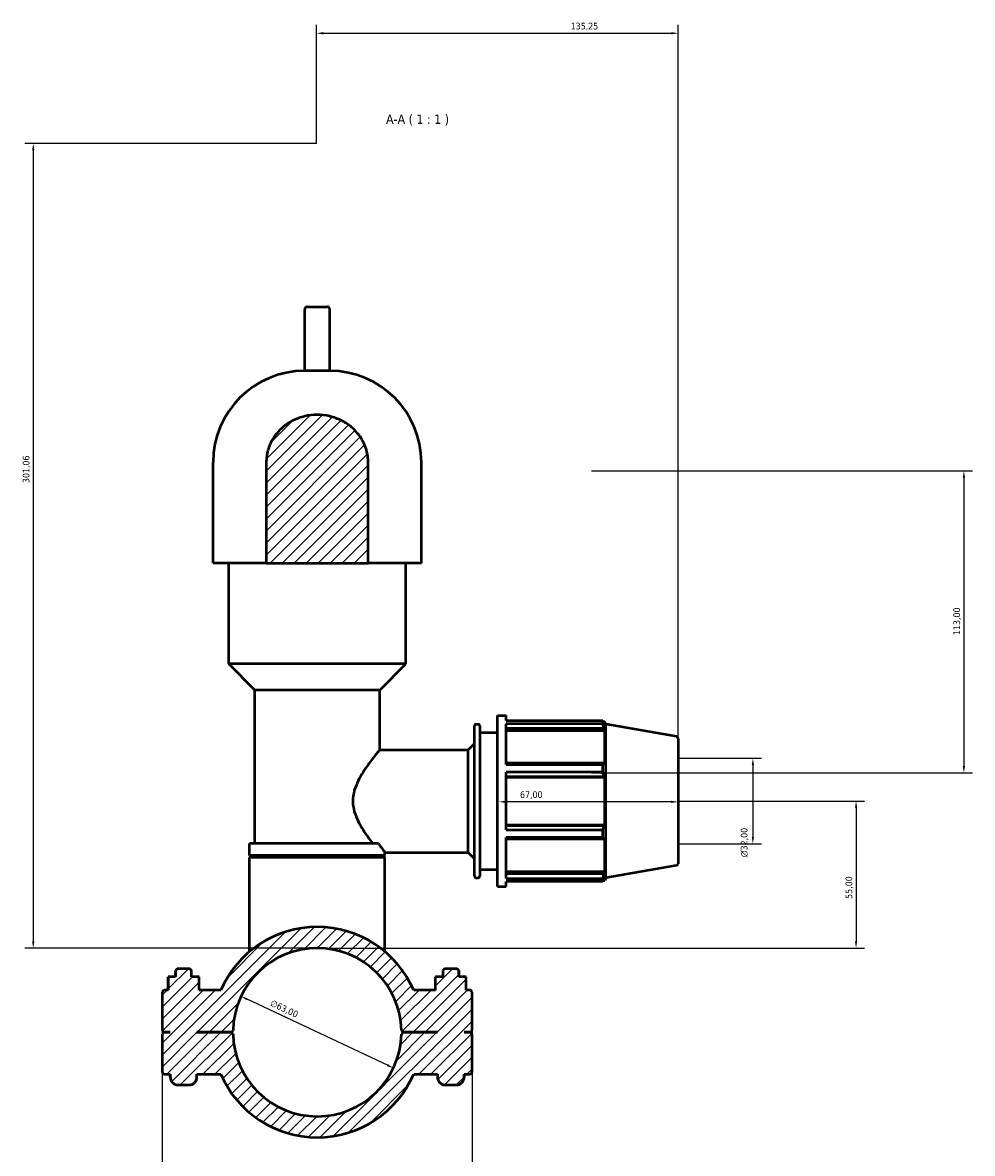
# Model space of a CAD drawing. Header units: millimetres. Extents: x 0 to 1016, y -12 to 1487.
# Tile 7 of 7: x 317 to 672, y 1064 to 1487. Entities that reach past the tile are written whole.
import ezdxf

# ---------------------------------------------------------------- set-up
doc = ezdxf.new("R2010")
doc.units = ezdxf.units.MM
for name, color, linetype, lineweight in [('Dimension (ISO)', 7, 'Continuous', 25), ('Hatch (ISO)', 7, 'Continuous', 18), ('Symbol (ISO)', 7, 'Continuous', 25), ('Visible (ISO)', 7, 'Continuous', 50)]:
    doc.layers.add(name, color=color, linetype=linetype, lineweight=lineweight)
doc.styles.add('Label Text (ISO)', font='tahoma.ttf')
doc.styles.add('Note Text (ISO)', font='tahoma.ttf')
doc.dimstyles.new('Default (ISO)', dxfattribs={"dimtxt": 2.5, "dimasz": 2.5, "dimexe": 3.175, "dimexo": 0, "dimgap": 0.762, "dimtad": 1, "dimrnd": 1e-08, "dimzin": 0, "dimtxsty": 'Note Text (ISO)', "dimcen": 0.09, "dimdle": 10, "dimclrd": 256, "dimclre": 256, "dimclrt": 232, "dimazin": 0, "dimtfac": 1.40208, "dimtmove": 0, "dimatfit": 3, "dimfxl": 1, "dimtolj": 1, "dimtzin": 0, "dimlwd": -1, "dimlwe": -1, "dimarcsym": 0})

# ---------------------------------------------------------------- blocks, each defined once
blk = doc.blocks.new('*D7')
at = {"layer": 'Defpoints', "color": 0, "transparency": 16777216}
for p in [(398.27, 1122.62), (455.29, 1095.82)]:
    blk.add_point(p, dxfattribs=at)
at = {"layer": 'Dimension (ISO)', "transparency": 16777216}
blk.add_line((453.03, 1096.88), (400.54, 1121.56), dxfattribs=at)
blk.add_arc((426.78, 1109.22), 31.5, 120.459, 160.5968, dxfattribs=at)
for points in [[(400.71, 1121.93), (400.36, 1121.18), (398.27, 1122.62)], [(453.2, 1097.26), (452.85, 1096.5), (455.29, 1095.82)]]:
    blk.add_solid(points, dxfattribs=at)
at = {"layer": 'Dimension (ISO)', "color": 232, "true_color": 0xca0064, "transparency": 16777216, "insert": (410.02, 1121.49), "char_height": 2.5, "attachment_point": 1, "rotation": 334.822, "style": 'Note Text (ISO)'}
blk.add_mtext('\\A1;∅63,00', dxfattribs=at)
blk = doc.blocks.new('*D8')
at = {"layer": 'Defpoints', "color": 0, "transparency": 16777216}
for p in [(426.53, 1441.78), (320.53, 1140.72), (426.79, 1140.72)]:
    blk.add_point(p, dxfattribs=at)
at = {"layer": 'Dimension (ISO)', "transparency": 16777216}
for p, q in [((426.53, 1441.78), (317.36, 1441.78)), ((320.53, 1439.28), (320.53, 1143.22)), ((426.79, 1140.72), (317.36, 1140.72))]:
    blk.add_line(p, q, dxfattribs=at)
for points in [[(320.11, 1439.28), (320.95, 1439.28), (320.53, 1441.78)], [(320.11, 1143.22), (320.95, 1143.22), (320.53, 1140.72)]]:
    blk.add_solid(points, dxfattribs=at)
at = {"layer": 'Dimension (ISO)', "color": 232, "true_color": 0xca0064, "transparency": 16777216, "insert": (316.6, 1314.7), "char_height": 2.5, "attachment_point": 1, "rotation": 90, "style": 'Note Text (ISO)'}
blk.add_mtext('\\A1;301,06', dxfattribs=at)
blk = doc.blocks.new('*D9')
at = {"layer": 'Defpoints', "color": 0, "transparency": 16777216}
for p in [(561.78, 1195.72), (426.79, 1140.72), (628.38, 1140.72)]:
    blk.add_point(p, dxfattribs=at)
at = {"layer": 'Dimension (ISO)', "transparency": 16777216}
for p, q in [((561.78, 1195.72), (631.55, 1195.72)), ((628.38, 1193.22), (628.38, 1143.22)), ((426.79, 1140.72), (631.55, 1140.72))]:
    blk.add_line(p, q, dxfattribs=at)
for points in [[(627.96, 1193.22), (628.8, 1193.22), (628.38, 1195.72)], [(627.96, 1143.22), (628.8, 1143.22), (628.38, 1140.72)]]:
    blk.add_solid(points, dxfattribs=at)
at = {"layer": 'Dimension (ISO)', "color": 232, "true_color": 0xca0064, "transparency": 16777216, "insert": (624.45, 1159.12), "char_height": 2.5, "attachment_point": 1, "rotation": 90, "style": 'Note Text (ISO)'}
blk.add_mtext('\\A1;55,00', dxfattribs=at)
blk = doc.blocks.new('*D10')
at = {"layer": 'Defpoints', "color": 0, "transparency": 16777216}
for p in [(494.78, 1195.72), (494.78, 1195.41), (561.78, 1195.72)]:
    blk.add_point(p, dxfattribs=at)
at = {"layer": 'Dimension (ISO)', "transparency": 16777216}
blk.add_line((559.28, 1195.41), (497.28, 1195.41), dxfattribs=at)
for points in [[(497.28, 1195.83), (497.28, 1195), (494.78, 1195.41)], [(559.28, 1195.83), (559.28, 1195), (561.78, 1195.41)]]:
    blk.add_solid(points, dxfattribs=at)
at = {"layer": 'Dimension (ISO)', "color": 232, "true_color": 0xca0064, "transparency": 16777216, "insert": (502.65, 1199.35), "char_height": 2.5, "attachment_point": 1, "style": 'Note Text (ISO)'}
blk.add_mtext('\\A1;67,00', dxfattribs=at)
blk = doc.blocks.new('*D11')
at = {"layer": 'Defpoints', "color": 0, "transparency": 16777216}
for p in [(561.78, 1211.72), (561.78, 1179.72), (589.78, 1179.72)]:
    blk.add_point(p, dxfattribs=at)
at = {"layer": 'Dimension (ISO)', "transparency": 16777216}
for p, q in [((561.78, 1211.72), (592.96, 1211.72)), ((589.78, 1209.22), (589.78, 1182.22)), ((561.78, 1179.72), (592.96, 1179.72))]:
    blk.add_line(p, q, dxfattribs=at)
for points in [[(589.37, 1209.22), (590.2, 1209.22), (589.78, 1211.72)], [(589.37, 1182.22), (590.2, 1182.22), (589.78, 1179.72)]]:
    blk.add_solid(points, dxfattribs=at)
at = {"layer": 'Dimension (ISO)', "color": 232, "true_color": 0xca0064, "transparency": 16777216, "insert": (585.26, 1174.66), "char_height": 2.5, "attachment_point": 1, "rotation": 90, "style": 'Note Text (ISO)'}
blk.add_mtext('\\A1;\\fAIGDT|b0|i0;\\H2.5000;\\ln\\fTahoma|b0|i0;\\H2.5000;32,00', dxfattribs=at)
blk = doc.blocks.new('*D12')
at = {"layer": 'Defpoints', "color": 0, "transparency": 16777216}
for p in [(529.36, 1319.28), (529.36, 1206.28), (668.74, 1206.28)]:
    blk.add_point(p, dxfattribs=at)
at = {"layer": 'Dimension (ISO)', "transparency": 16777216}
for p, q in [((529.36, 1319.28), (671.91, 1319.28)), ((668.74, 1316.78), (668.74, 1208.78)), ((529.36, 1206.28), (671.91, 1206.28))]:
    blk.add_line(p, q, dxfattribs=at)
for points in [[(668.32, 1316.78), (669.15, 1316.78), (668.74, 1319.28)], [(668.32, 1208.78), (669.15, 1208.78), (668.74, 1206.28)]]:
    blk.add_solid(points, dxfattribs=at)
at = {"layer": 'Dimension (ISO)', "color": 232, "true_color": 0xca0064, "transparency": 16777216, "insert": (664.8, 1257.83), "char_height": 2.5, "attachment_point": 1, "rotation": 90, "style": 'Note Text (ISO)'}
blk.add_mtext('\\A1;113,00', dxfattribs=at)
blk = doc.blocks.new('*D13')
at = {"layer": 'Defpoints', "color": 0, "transparency": 16777216}
for p in [(368.78, 1109.9), (484.78, 1109.9), (368.78, 979.9)]:
    blk.add_point(p, dxfattribs=at)
at = {"layer": 'Dimension (ISO)', "transparency": 16777216}
for p, q in [((368.78, 1109.9), (368.78, 976.72)), ((484.78, 1109.9), (484.78, 976.72)), ((368.78, 979.9), (354.85, 979.9)), ((482.28, 979.9), (371.28, 979.9))]:
    blk.add_line(p, q, dxfattribs=at)
for points in [[(371.28, 980.32), (371.28, 979.48), (368.78, 979.9)], [(482.28, 980.32), (482.28, 979.48), (484.78, 979.9)]]:
    blk.add_solid(points, dxfattribs=at)
at = {"layer": 'Dimension (ISO)', "color": 232, "true_color": 0xca0064, "transparency": 16777216, "insert": (355.61, 983.83), "char_height": 2.5, "attachment_point": 1, "style": 'Note Text (ISO)'}
blk.add_mtext('\\A1;116,00', dxfattribs=at)
blk = doc.blocks.new('*D15')
at = {"layer": 'Defpoints', "color": 0, "transparency": 16777216}
for p in [(561.78, 1483.04), (426.53, 1441.78), (561.78, 1211.72)]:
    blk.add_point(p, dxfattribs=at)
at = {"layer": 'Dimension (ISO)', "transparency": 16777216}
for p, q in [((426.53, 1441.78), (426.53, 1486.21)), ((561.78, 1211.72), (561.78, 1486.21)), ((429.03, 1483.04), (559.28, 1483.04))]:
    blk.add_line(p, q, dxfattribs=at)
for points in [[(429.03, 1483.46), (429.03, 1482.62), (426.53, 1483.04)], [(559.28, 1483.46), (559.28, 1482.62), (561.78, 1483.04)]]:
    blk.add_solid(points, dxfattribs=at)
at = {"layer": 'Dimension (ISO)', "color": 232, "true_color": 0xca0064, "transparency": 16777216, "insert": (521.6, 1486.97), "char_height": 2.5, "attachment_point": 1, "style": 'Note Text (ISO)'}
blk.add_mtext('\\A1;135,25', dxfattribs=at)

msp = doc.modelspace()

# ---------------------------------------------------------------- hatches: boundary and pattern name
at = {"layer": 'Hatch (ISO)'}
h = msp.add_hatch(dxfattribs=at)
h.set_pattern_fill('ANSI31', color=256, scale=25.4, style=0)
h.set_pattern_definition([(45, (0, 0), (-2.245064, 2.245064), [])])
edge = h.paths.add_edge_path()
edge.add_line((407.719, 1284.718), (445.843, 1284.718))
edge.add_line((445.843, 1284.718), (445.843, 1322.433))
edge.add_spline(control_points=[(445.843, 1322.433), (445.843, 1323.158), (445.793, 1323.952), (445.575, 1325.526), (445.407, 1326.304), (444.999, 1327.751), (444.713, 1328.556), (444.017, 1330.112), (443.608, 1330.863), (442.692, 1332.313), (442.077, 1333.136), (440.709, 1334.659), (439.956, 1335.36), (438.735, 1336.339), (438.175, 1336.745), (437.012, 1337.489), (436.41, 1337.827), (434.525, 1338.773), (433.005, 1339.334), (429.873, 1340.064), (428.261, 1340.233), (425.301, 1340.233), (423.689, 1340.064), (420.557, 1339.334), (419.038, 1338.773), (417.153, 1337.827), (416.55, 1337.489), (415.388, 1336.745), (414.828, 1336.339), (413.607, 1335.36), (412.854, 1334.659), (411.486, 1333.136), (410.871, 1332.313), (409.954, 1330.863), (409.545, 1330.112), (408.85, 1328.556), (408.563, 1327.751), (408.155, 1326.304), (407.987, 1325.526), (407.769, 1323.952), (407.719, 1323.158), (407.719, 1322.433)], knot_values=[2.7292446, 2.7292446, 2.7292446, 2.7292446, 2.946753, 2.946753, 3.1642613, 3.1642613, 3.397764, 3.397764, 3.6312666, 3.6312666, 3.9122405, 3.9122405, 4.1932145, 4.1932145, 4.3819049, 4.3819049, 4.5705954, 4.5705954, 5.0145423, 5.0145423, 5.4584892, 5.4584892, 5.902436, 5.902436, 6.3463829, 6.3463829, 6.5350734, 6.5350734, 6.7237638, 6.7237638, 7.0047378, 7.0047378, 7.2857118, 7.2857118, 7.5192144, 7.5192144, 7.752717, 7.752717, 7.9702254, 7.9702254, 8.1877337, 8.1877337, 8.1877337, 8.1877337], degree=3, periodic=0)
edge.add_line((407.719, 1322.433), (407.719, 1284.718))
edge = h.paths.add_edge_path()
edge.add_line((368.781, 1109.898), (369.411, 1109.268))
edge.add_line((369.411, 1109.268), (371.781, 1109.268))
edge.add_line((371.781, 1109.268), (371.781, 1109.168))
edge.add_line((371.781, 1109.168), (369.411, 1109.168))
edge.add_line((369.411, 1109.168), (368.781, 1108.538))
edge.add_line((368.781, 1108.538), (368.781, 1094.098))
edge.add_line((368.781, 1094.098), (369.411, 1093.468))
edge.add_line((369.411, 1093.468), (371.781, 1093.468))
edge.add_line((371.781, 1093.468), (371.781, 1092.468))
edge.add_spline(control_points=[(371.781, 1092.468), (371.781, 1092.283), (371.8, 1092.081), (371.878, 1091.685), (371.939, 1091.491), (372.081, 1091.149), (372.175, 1090.97), (372.399, 1090.634), (372.529, 1090.478), (372.791, 1090.216), (372.947, 1090.086), (373.282, 1089.862), (373.462, 1089.768), (373.804, 1089.626), (373.998, 1089.565), (374.394, 1089.487), (374.596, 1089.468), (374.781, 1089.468)], knot_values=[0.6487105, 0.6487105, 0.6487105, 0.6487105, 0.7042459, 0.7042459, 0.7597813, 0.7597813, 0.8153173, 0.8153173, 0.8708532, 0.8708532, 0.9263905, 0.9263905, 0.9819278, 0.9819278, 1.0374695, 1.0374695, 1.0930111, 1.0930111, 1.0930111, 1.0930111], degree=3, periodic=0)
edge.add_line((374.781, 1089.468), (378.781, 1089.468))
edge.add_spline(control_points=[(378.781, 1089.468), (378.966, 1089.468), (379.168, 1089.487), (379.564, 1089.565), (379.758, 1089.626), (380.1, 1089.768), (380.28, 1089.862), (380.616, 1090.086), (380.772, 1090.216), (381.033, 1090.478), (381.163, 1090.634), (381.388, 1090.97), (381.482, 1091.149), (381.624, 1091.491), (381.684, 1091.685), (381.763, 1092.081), (381.781, 1092.283), (381.781, 1092.468)], knot_values=[1.5018309, 1.5018309, 1.5018309, 1.5018309, 1.5573725, 1.5573725, 1.6129142, 1.6129142, 1.6684515, 1.6684515, 1.7239888, 1.7239888, 1.7795247, 1.7795247, 1.8350607, 1.8350607, 1.8905961, 1.8905961, 1.9461315, 1.9461315, 1.9461315, 1.9461315], degree=3, periodic=0)
edge.add_line((381.781, 1092.468), (381.781, 1093.468))
edge.add_line((381.781, 1093.468), (390.693, 1093.468))
edge.add_ellipse((426.781, 1109.218), major_axis=(-36.088, -15.75), ratio=1, start_angle=0, end_angle=132.84364)
edge.add_line((462.869, 1093.468), (471.781, 1093.468))
edge.add_line((471.781, 1093.468), (471.781, 1092.468))
edge.add_spline(control_points=[(471.781, 1092.468), (471.781, 1092.283), (471.8, 1092.081), (471.878, 1091.685), (471.939, 1091.491), (472.081, 1091.149), (472.175, 1090.97), (472.399, 1090.634), (472.529, 1090.478), (472.791, 1090.216), (472.947, 1090.086), (473.282, 1089.862), (473.462, 1089.768), (473.804, 1089.626), (473.998, 1089.565), (474.394, 1089.487), (474.596, 1089.468), (474.781, 1089.468)], knot_values=[0.6487105, 0.6487105, 0.6487105, 0.6487105, 0.7042459, 0.7042459, 0.7597813, 0.7597813, 0.8153173, 0.8153173, 0.8708532, 0.8708532, 0.9263905, 0.9263905, 0.9819278, 0.9819278, 1.0374695, 1.0374695, 1.0930111, 1.0930111, 1.0930111, 1.0930111], degree=3, periodic=0)
edge.add_line((474.781, 1089.468), (478.781, 1089.468))
edge.add_spline(control_points=[(478.781, 1089.468), (478.966, 1089.468), (479.168, 1089.487), (479.564, 1089.565), (479.758, 1089.626), (480.1, 1089.768), (480.28, 1089.862), (480.616, 1090.086), (480.772, 1090.216), (481.033, 1090.478), (481.163, 1090.634), (481.388, 1090.97), (481.482, 1091.149), (481.624, 1091.491), (481.684, 1091.685), (481.763, 1092.081), (481.781, 1092.283), (481.781, 1092.468)], knot_values=[1.5018309, 1.5018309, 1.5018309, 1.5018309, 1.5573725, 1.5573725, 1.6129142, 1.6129142, 1.6684515, 1.6684515, 1.7239888, 1.7239888, 1.7795247, 1.7795247, 1.8350607, 1.8350607, 1.8905961, 1.8905961, 1.9461315, 1.9461315, 1.9461315, 1.9461315], degree=3, periodic=0)
edge.add_line((481.781, 1092.468), (481.781, 1093.468))
edge.add_line((481.781, 1093.468), (484.151, 1093.468))
edge.add_line((484.151, 1093.468), (484.781, 1094.098))
edge.add_line((484.781, 1094.098), (484.781, 1108.538))
edge.add_line((484.781, 1108.538), (484.151, 1109.168))
edge.add_line((484.151, 1109.168), (481.781, 1109.168))
edge.add_line((481.781, 1109.168), (481.781, 1109.268))
edge.add_line((481.781, 1109.268), (484.151, 1109.268))
edge.add_line((484.151, 1109.268), (484.781, 1109.898))
edge.add_line((484.781, 1109.898), (484.781, 1124.338))
edge.add_line((484.781, 1124.338), (484.151, 1124.968))
edge.add_line((484.151, 1124.968), (482.519, 1124.968))
edge.add_line((482.519, 1124.968), (482.519, 1129.968))
edge.add_line((482.519, 1129.968), (479.781, 1129.968))
edge.add_line((479.781, 1129.968), (479.781, 1132.338))
edge.add_line((479.781, 1132.338), (479.151, 1132.968))
edge.add_line((479.151, 1132.968), (474.411, 1132.968))
edge.add_line((474.411, 1132.968), (473.781, 1132.338))
edge.add_line((473.781, 1132.338), (473.781, 1129.968))
edge.add_line((473.781, 1129.968), (471.008, 1129.968))
edge.add_line((471.008, 1129.968), (471.008, 1124.968))
edge.add_line((471.008, 1124.968), (462.869, 1124.968))
edge.add_ellipse((426.781, 1109.218), major_axis=(36.088, 15.75), ratio=1, start_angle=0, end_angle=132.84364)
edge.add_line((390.693, 1124.968), (382.555, 1124.968))
edge.add_line((382.555, 1124.968), (382.555, 1129.968))
edge.add_line((382.555, 1129.968), (379.781, 1129.968))
edge.add_line((379.781, 1129.968), (379.781, 1132.338))
edge.add_line((379.781, 1132.338), (379.151, 1132.968))
edge.add_line((379.151, 1132.968), (374.411, 1132.968))
edge.add_line((374.411, 1132.968), (373.781, 1132.338))
edge.add_line((373.781, 1132.338), (373.781, 1129.968))
edge.add_line((373.781, 1129.968), (371.043, 1129.968))
edge.add_line((371.043, 1129.968), (371.043, 1124.968))
edge.add_line((371.043, 1124.968), (369.411, 1124.968))
edge.add_line((369.411, 1124.968), (368.781, 1124.338))
edge.add_line((368.781, 1124.338), (368.781, 1109.898))
edge = h.paths.add_edge_path(flags=0)
edge.add_ellipse((426.781, 1109.218), major_axis=(-31.493, 0.68), ratio=1, start_angle=182.47376, end_angle=360)
edge.add_line((395.289, 1109.898), (394.651, 1109.268))
edge.add_line((394.651, 1109.268), (381.781, 1109.268))
edge.add_line((381.781, 1109.268), (381.781, 1109.168))
edge.add_line((381.781, 1109.168), (394.651, 1109.168))
edge.add_line((394.651, 1109.168), (395.289, 1108.538))
edge.add_ellipse((426.781, 1109.218), major_axis=(31.493, -0.68), ratio=1, start_angle=182.47376, end_angle=360)
edge.add_line((458.274, 1108.538), (458.911, 1109.168))
edge.add_line((458.911, 1109.168), (471.781, 1109.168))
edge.add_line((471.781, 1109.168), (471.781, 1109.268))
edge.add_line((471.781, 1109.268), (458.911, 1109.268))
edge.add_line((458.911, 1109.268), (458.274, 1109.898))

# ---------------------------------------------------------------- linework, layer by layer
at = {"layer": 'Visible (ISO)'}
for p, q in [((422.115, 1356.718), (422.115, 1379.718)), ((423.115, 1380.718), (430.448, 1380.718)), ((431.448, 1356.718), (431.448, 1379.718)), ((431.448, 1356.718), (422.115, 1356.718)), ((387.829, 1284.718), (387.829, 1322.433)), ((407.719, 1322.433), (407.719, 1284.718)), ((445.843, 1284.718), (445.843, 1322.433)), ((465.733, 1284.718), (465.733, 1322.433)), ((407.719, 1284.718), (387.829, 1284.718)), ((393.672, 1247.004), (393.672, 1284.718)), ((407.719, 1284.718), (445.843, 1284.718)), ((465.733, 1284.718), (445.843, 1284.718)), ((459.89, 1247.004), (459.89, 1284.718)), ((459.89, 1247.004), (393.672, 1247.004)), ((403.41, 1237.266), (393.672, 1247.004)), ((450.152, 1237.266), (459.89, 1247.004)), ((450.152, 1237.266), (403.41, 1237.266)), ((403.41, 1179.818), (403.41, 1237.266)), ((450.152, 1214.918), (450.152, 1237.266)), ((494.281, 1163.718), (494.281, 1227.718)), ((494.281, 1227.718), (497.481, 1227.718)), ((497.481, 1225.828), (497.481, 1227.718)), ((485.653, 1167.558), (485.653, 1223.878)), ((486.293, 1224.518), (486.941, 1224.518)), ((487.581, 1223.878), (487.581, 1167.558)), ((497.481, 1225.828), (533.602, 1225.828)), ((497.481, 1209.347), (497.481, 1224.671)), ((533.602, 1224.671), (497.481, 1224.671)), ((497.481, 1222.967), (534.068, 1222.967)), ((533.602, 1224.671), (533.602, 1225.828)), ((533.805, 1225.478), (534.418, 1225.478)), ((534.418, 1224.101), (534.068, 1225.017)), ((534.068, 1222.967), (534.418, 1222.116)), ((534.781, 1224.479), (534.418, 1225.478)), ((534.418, 1224.101), (534.418, 1225.478)), ((534.781, 1166.958), (534.781, 1224.479)), ((561.252, 1219.812), (534.781, 1224.479)), ((487.581, 1221.318), (494.281, 1221.318)), ((497.481, 1222.116), (534.418, 1222.116)), ((534.418, 1209.46), (534.418, 1222.116)), ((561.781, 1219.181), (561.781, 1172.255)), ((450.152, 1214.918), (483.281, 1214.918)), ((483.281, 1214.918), (485.653, 1217.29)), ((483.281, 1176.518), (483.281, 1214.918)), ((534.068, 1209.903), (497.481, 1209.903)), ((497.481, 1209.347), (533.602, 1209.347)), ((497.481, 1184.883), (497.481, 1206.554)), ((533.602, 1206.554), (497.481, 1206.554)), ((533.602, 1206.554), (533.602, 1209.347)), ((534.418, 1209.46), (534.068, 1209.903)), ((497.481, 1204.956), (534.068, 1204.956)), ((497.481, 1204.667), (534.418, 1204.667)), ((534.068, 1204.956), (534.418, 1204.667)), ((534.418, 1186.769), (534.418, 1204.667)), ((497.481, 1186.769), (534.418, 1186.769)), ((534.068, 1186.481), (497.481, 1186.481)), ((497.481, 1184.883), (533.602, 1184.883)), ((533.602, 1182.089), (533.602, 1184.883)), ((534.418, 1186.769), (534.068, 1186.481)), ((497.481, 1166.766), (497.481, 1182.089)), ((533.602, 1182.089), (497.481, 1182.089)), ((497.481, 1181.534), (534.068, 1181.534)), ((534.068, 1181.534), (534.418, 1181.977)), ((534.418, 1169.321), (534.418, 1181.977)), ((449.699, 1179.818), (401.462, 1179.818)), ((401.462, 1175.318), (401.462, 1179.818)), ((452.1, 1175.318), (452.1, 1176.518)), ((452.1, 1176.518), (483.281, 1176.518)), ((483.281, 1176.518), (485.653, 1174.147)), ((452.1, 1175.318), (401.462, 1175.318)), ((402.092, 1175.218), (401.462, 1174.588)), ((452.1, 1174.588), (401.462, 1174.588)), ((401.462, 1139.374), (401.462, 1174.588)), ((402.092, 1175.218), (451.47, 1175.218)), ((407.305, 1175.218), (407.305, 1175.318)), ((446.257, 1175.218), (446.257, 1175.318)), ((451.47, 1175.218), (452.1, 1174.588)), ((452.1, 1139.374), (452.1, 1174.588)), ((487.581, 1170.118), (494.281, 1170.118)), ((497.481, 1169.321), (534.418, 1169.321)), ((534.068, 1168.469), (497.481, 1168.469)), ((534.418, 1169.321), (534.068, 1168.469)), ((561.252, 1171.625), (534.781, 1166.958)), ((486.293, 1166.918), (486.941, 1166.918)), ((494.281, 1163.718), (497.481, 1163.718)), ((497.481, 1166.766), (533.602, 1166.766)), ((497.481, 1163.718), (497.481, 1165.609)), ((533.602, 1165.609), (497.481, 1165.609)), ((533.602, 1165.609), (533.602, 1166.766)), ((533.805, 1165.958), (534.418, 1165.958)), ((534.068, 1166.42), (534.418, 1167.336)), ((534.418, 1165.958), (534.418, 1167.336)), ((534.781, 1166.958), (534.418, 1165.958)), ((371.008, 1129.968), (371.043, 1129.968)), ((371.008, 1124.968), (371.008, 1129.968)), ((373.781, 1129.968), (371.043, 1129.968)), ((371.043, 1129.968), (371.043, 1124.968)), ((374.411, 1132.968), (373.781, 1132.338)), ((374.411, 1132.968), (373.781, 1132.338)), ((373.781, 1132.338), (373.781, 1129.968)), ((373.781, 1132.338), (373.781, 1132.338)), ((373.781, 1129.968), (373.781, 1132.338)), ((379.151, 1132.968), (374.411, 1132.968)), ((374.411, 1132.968), (374.411, 1132.968)), ((379.781, 1132.338), (379.151, 1132.968)), ((379.151, 1132.968), (379.151, 1132.968)), ((379.151, 1132.968), (379.781, 1132.338)), ((379.781, 1129.968), (379.781, 1132.338)), ((379.781, 1132.338), (379.781, 1132.338)), ((379.781, 1129.968), (379.781, 1132.338)), ((382.555, 1129.968), (379.781, 1129.968)), ((382.555, 1124.968), (382.555, 1129.968)), ((473.781, 1129.968), (471.008, 1129.968)), ((471.008, 1124.968), (471.008, 1129.968)), ((474.411, 1132.968), (473.781, 1132.338)), ((474.411, 1132.968), (473.781, 1132.338)), ((473.781, 1132.338), (473.781, 1129.968)), ((473.781, 1132.338), (473.781, 1132.338)), ((473.781, 1132.338), (473.781, 1129.968)), ((479.151, 1132.968), (474.411, 1132.968)), ((474.411, 1132.968), (474.411, 1132.968)), ((479.781, 1132.338), (479.151, 1132.968)), ((479.151, 1132.968), (479.151, 1132.968)), ((479.151, 1132.968), (479.781, 1132.338)), ((479.781, 1129.968), (479.781, 1132.338)), ((479.781, 1132.338), (479.781, 1132.338)), ((479.781, 1132.338), (479.781, 1129.968)), ((482.519, 1129.968), (479.781, 1129.968)), ((482.519, 1124.968), (482.519, 1129.968)), ((482.555, 1129.968), (482.519, 1129.968)), ((482.555, 1124.968), (482.555, 1129.968)), ((369.411, 1124.968), (368.781, 1124.338)), ((368.781, 1124.338), (368.781, 1109.898)), ((371.043, 1124.968), (369.411, 1124.968)), ((390.693, 1124.968), (382.555, 1124.968)), ((471.008, 1124.968), (462.869, 1124.968)), ((484.151, 1124.968), (482.519, 1124.968)), ((484.781, 1124.338), (484.151, 1124.968)), ((484.781, 1109.898), (484.781, 1124.338)), ((368.781, 1109.898), (369.411, 1109.268)), ((369.411, 1109.168), (368.781, 1108.538)), ((369.411, 1109.268), (371.781, 1109.268)), ((371.781, 1109.168), (369.411, 1109.168)), ((371.781, 1109.268), (371.781, 1109.168)), ((371.781, 1109.168), (371.781, 1109.268)), ((381.781, 1109.168), (381.781, 1109.268)), ((381.781, 1109.268), (394.651, 1109.268)), ((381.781, 1109.168), (381.781, 1109.268)), ((394.651, 1109.168), (381.781, 1109.168)), ((394.651, 1109.268), (395.289, 1109.898)), ((395.289, 1108.538), (394.651, 1109.168)), ((458.274, 1109.898), (458.911, 1109.268)), ((458.911, 1109.168), (458.274, 1108.538)), ((458.911, 1109.268), (471.781, 1109.268)), ((471.781, 1109.168), (458.911, 1109.168)), ((471.781, 1109.268), (471.781, 1109.168)), ((471.781, 1109.268), (471.781, 1109.168)), ((481.781, 1109.168), (481.781, 1109.268)), ((481.781, 1109.268), (484.151, 1109.268)), ((481.781, 1109.268), (481.781, 1109.168)), ((484.151, 1109.168), (481.781, 1109.168)), ((484.151, 1109.268), (484.781, 1109.898)), ((484.781, 1108.538), (484.151, 1109.168)), ((368.781, 1108.538), (368.781, 1094.098)), ((484.781, 1094.098), (484.781, 1108.538)), ((368.781, 1094.098), (369.411, 1093.468)), ((369.411, 1093.468), (371.781, 1093.468)), ((371.781, 1093.468), (371.781, 1092.468)), ((371.781, 1092.468), (371.781, 1093.468)), ((381.781, 1092.468), (381.781, 1093.468)), ((381.781, 1093.468), (390.693, 1093.468)), ((381.781, 1092.468), (381.781, 1093.468)), ((462.869, 1093.468), (471.781, 1093.468)), ((471.781, 1093.468), (471.781, 1092.468)), ((471.781, 1093.468), (471.781, 1092.468)), ((481.781, 1092.468), (481.781, 1093.468)), ((481.781, 1093.468), (484.151, 1093.468)), ((481.781, 1093.468), (481.781, 1092.468)), ((484.151, 1093.468), (484.781, 1094.098)), ((374.781, 1089.468), (378.781, 1089.468)), ((474.781, 1089.468), (478.781, 1089.468))]:
    msp.add_line(p, q, dxfattribs=at)
for centre, radius, start, end in [((423.115, 1379.718), 1, 90, 180), ((430.448, 1379.718), 1, 0, 90), ((422.115, 1322.433), 34.286, 90, 180), ((431.448, 1322.433), 34.286, 0, 90), ((486.293, 1223.878), 0.64, 90, 180), ((486.941, 1223.878), 0.64, 0, 90), ((561.141, 1219.181), 0.64, 0, 80), ((561.141, 1172.255), 0.64, 280, 0), ((486.293, 1167.558), 0.64, 180, 270), ((486.941, 1167.558), 0.64, 270, 0), ((426.781, 1109.218), 39.375, 23.57818, 156.42182), ((426.781, 1109.218), 31.5, 1.23688, 178.76312), ((426.781, 1109.218), 31.5, 181.23688, 358.76312), ((374.781, 1092.468), 3, 180, 270), ((378.781, 1092.468), 3, 270, 0), ((426.781, 1109.218), 39.375, 203.57818, 336.42182), ((474.781, 1092.468), 3, 180, 270), ((478.781, 1092.468), 3, 270, 0)]:
    msp.add_arc(centre, radius, start, end, dxfattribs=at)
for points, knots in [([(445.843, 1322.433), (445.843, 1323.158), (445.793, 1323.952), (445.575, 1325.526), (445.407, 1326.304), (444.999, 1327.751), (444.713, 1328.556), (444.017, 1330.112), (443.608, 1330.863), (442.692, 1332.313), (442.077, 1333.136), (440.709, 1334.659), (439.956, 1335.36), (438.735, 1336.339), (438.175, 1336.745), (437.012, 1337.489), (436.41, 1337.827), (434.525, 1338.773), (433.005, 1339.334), (429.873, 1340.064), (428.261, 1340.233), (425.301, 1340.233), (423.689, 1340.064), (420.557, 1339.334), (419.038, 1338.773), (417.153, 1337.827), (416.55, 1337.489), (415.388, 1336.745), (414.828, 1336.339), (413.607, 1335.36), (412.854, 1334.659), (411.486, 1333.136), (410.871, 1332.313), (409.954, 1330.863), (409.545, 1330.112), (408.85, 1328.556), (408.563, 1327.751), (408.155, 1326.304), (407.987, 1325.526), (407.769, 1323.952), (407.719, 1323.158), (407.719, 1322.433)], [2.7292446, 2.7292446, 2.7292446, 2.7292446, 2.946753, 2.946753, 3.1642613, 3.1642613, 3.397764, 3.397764, 3.6312666, 3.6312666, 3.9122405, 3.9122405, 4.1932145, 4.1932145, 4.3819049, 4.3819049, 4.5705954, 4.5705954, 5.0145423, 5.0145423, 5.4584892, 5.4584892, 5.902436, 5.902436, 6.3463829, 6.3463829, 6.5350734, 6.5350734, 6.7237638, 6.7237638, 7.0047378, 7.0047378, 7.2857118, 7.2857118, 7.5192144, 7.5192144, 7.752717, 7.752717, 7.9702254, 7.9702254, 8.1877337, 8.1877337, 8.1877337, 8.1877337]), ([(450.152, 1214.918), (450.152, 1214.918), (450.046, 1214.789), (449.621, 1214.269), (449.303, 1213.878), (448.502, 1212.873), (448.017, 1212.259), (446.956, 1210.873), (446.38, 1210.1), (445.208, 1208.458), (444.565, 1207.522), (443.286, 1205.489), (442.65, 1204.394), (441.515, 1202.083), (441.016, 1200.867), (440.31, 1198.348), (440.107, 1197.043), (440.107, 1194.393), (440.31, 1193.089), (441.016, 1190.57), (441.515, 1189.354), (442.65, 1187.043), (443.286, 1185.948), (444.565, 1183.915), (445.208, 1182.978), (446.38, 1181.336), (446.956, 1180.564), (447.5, 1179.853), (447.513, 1179.836), (447.527, 1179.818)], [3.1213838, 3.1213838, 3.1213838, 3.1213838, 3.5042165, 3.5042165, 3.8870491, 3.8870491, 4.2698818, 4.2698818, 4.6527145, 4.6527145, 5.0502278, 5.0502278, 5.447741, 5.447741, 5.8452543, 5.8452543, 6.2427676, 6.2427676, 6.6402808, 6.6402808, 7.0377941, 7.0377941, 7.4353074, 7.4353074, 7.8328206, 7.8328206, 8.2156533, 8.2156533, 8.225365, 8.225365, 8.225365, 8.225365]), ([(449.699, 1179.818), (450.171, 1179.138), (450.603, 1178.537), (451.327, 1177.546), (451.617, 1177.159), (452.003, 1176.645), (452.1, 1176.518), (452.1, 1176.518)], [8.0719586, 8.0719586, 8.0719586, 8.0719586, 8.4445001, 8.4445001, 8.8235947, 8.8235947, 9.2026892, 9.2026892, 9.2026892, 9.2026892]), ([(371.781, 1092.468), (371.781, 1092.283), (371.8, 1092.081), (371.878, 1091.685), (371.939, 1091.491), (372.081, 1091.149), (372.175, 1090.97), (372.399, 1090.634), (372.529, 1090.478), (372.791, 1090.216), (372.947, 1090.086), (373.282, 1089.862), (373.462, 1089.768), (373.804, 1089.626), (373.998, 1089.565), (374.394, 1089.487), (374.596, 1089.468), (374.781, 1089.468)], [0.6487105, 0.6487105, 0.6487105, 0.6487105, 0.70424592, 0.70424592, 0.75978133, 0.75978133, 0.81531728, 0.81531728, 0.87085322, 0.87085322, 0.9263905, 0.9263905, 0.98192778, 0.98192778, 1.03746946, 1.03746946, 1.09301115, 1.09301115, 1.09301115, 1.09301115]), ([(378.781, 1089.468), (378.966, 1089.468), (379.168, 1089.487), (379.564, 1089.565), (379.758, 1089.626), (380.1, 1089.768), (380.28, 1089.862), (380.616, 1090.086), (380.772, 1090.216), (381.033, 1090.478), (381.163, 1090.634), (381.388, 1090.97), (381.482, 1091.149), (381.624, 1091.491), (381.684, 1091.685), (381.763, 1092.081), (381.781, 1092.283), (381.781, 1092.468)], [1.50183086, 1.50183086, 1.50183086, 1.50183086, 1.55737255, 1.55737255, 1.61291423, 1.61291423, 1.66845151, 1.66845151, 1.72398879, 1.72398879, 1.77952474, 1.77952474, 1.83506068, 1.83506068, 1.89059609, 1.89059609, 1.94613151, 1.94613151, 1.94613151, 1.94613151]), ([(471.781, 1092.468), (471.781, 1092.283), (471.8, 1092.081), (471.878, 1091.685), (471.939, 1091.491), (472.081, 1091.149), (472.175, 1090.97), (472.399, 1090.634), (472.529, 1090.478), (472.791, 1090.216), (472.947, 1090.086), (473.282, 1089.862), (473.462, 1089.768), (473.804, 1089.626), (473.998, 1089.565), (474.394, 1089.487), (474.596, 1089.468), (474.781, 1089.468)], [0.6487105, 0.6487105, 0.6487105, 0.6487105, 0.70424592, 0.70424592, 0.75978133, 0.75978133, 0.81531728, 0.81531728, 0.87085322, 0.87085322, 0.9263905, 0.9263905, 0.98192778, 0.98192778, 1.03746946, 1.03746946, 1.09301115, 1.09301115, 1.09301115, 1.09301115]), ([(478.781, 1089.468), (478.966, 1089.468), (479.168, 1089.487), (479.564, 1089.565), (479.758, 1089.626), (480.1, 1089.768), (480.28, 1089.862), (480.616, 1090.086), (480.772, 1090.216), (481.033, 1090.478), (481.163, 1090.634), (481.388, 1090.97), (481.482, 1091.149), (481.624, 1091.491), (481.684, 1091.685), (481.763, 1092.081), (481.781, 1092.283), (481.781, 1092.468)], [1.50183086, 1.50183086, 1.50183086, 1.50183086, 1.55737255, 1.55737255, 1.61291423, 1.61291423, 1.66845151, 1.66845151, 1.72398879, 1.72398879, 1.77952474, 1.77952474, 1.83506068, 1.83506068, 1.89059609, 1.89059609, 1.94613151, 1.94613151, 1.94613151, 1.94613151])]:
    msp.add_open_spline(points, degree=3, knots=knots, dxfattribs=at)
for points, weights in [([(533.602, 1225.828), (533.845, 1225.414), (534.068, 1225.017)], [1, 1.00110742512, 1.00139794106]), ([(534.068, 1222.967), (533.845, 1223.802), (533.602, 1224.671)], [1.00139794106, 1.00110742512, 1]), ([(533.602, 1209.347), (533.845, 1209.631), (534.068, 1209.903)], [1, 1.00110742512, 1.00139794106]), ([(534.068, 1204.956), (533.845, 1205.739), (533.602, 1206.554)], [1.00139794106, 1.00110742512, 1]), ([(533.602, 1184.883), (533.845, 1185.698), (534.068, 1186.481)], [1, 1.00110742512, 1.00139794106]), ([(534.068, 1181.534), (533.845, 1181.806), (533.602, 1182.089)], [1.00139794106, 1.00110742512, 1]), ([(533.602, 1166.766), (533.845, 1167.635), (534.068, 1168.469)], [1, 1.00110742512, 1.00139794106]), ([(534.068, 1166.42), (533.845, 1166.023), (533.602, 1165.609)], [1.00139794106, 1.00110742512, 1])]:
    msp.add_rational_spline(points, weights, degree=2, dxfattribs=at)

# ---------------------------------------------------------------- texts
at = {"layer": 'Symbol (ISO)', "insert": (452.538, 1448.499), "char_height": 3.5, "attachment_point": 7, "style": 'Label Text (ISO)'}
msp.add_mtext('A-A ( 1 : 1 )', dxfattribs=at)

# ---------------------------------------------------------------- dimensions: what is measured, and where the dimension line sits
at = {"layer": 'Dimension (ISO)'}
for base, p1, p2, angle, override, picture, middle in [((561.781, 1483.039), (426.531, 1441.78), (561.781, 1211.718), 180, {"dimdec": 2, "dimtp": 0, "dimtm": 0, "dimtdec": 2, "dimtofl": 0, "dimatfit": 1}, '*D15', (526.531, 1483.039)), ((320.531, 1140.718), (426.531, 1441.78), (426.79, 1140.718), 90, {"dimdec": 2, "dimtp": 0, "dimtm": 0, "dimtdec": 2, "dimtofl": 0, "dimatfit": 1}, '*D8', (320.531, 1319.78)), ((668.735, 1206.28), (529.356, 1319.28), (529.356, 1206.28), 90, {"dimdec": 2, "dimtp": 0, "dimtm": 0, "dimtdec": 2, "dimtofl": 0, "dimatfit": 1}, '*D12', (668.735, 1262.78)), ((494.781, 1195.413), (561.781, 1195.718), (494.781, 1195.718), 180, {"dimdec": 2, "dimse1": 1, "dimse2": 1, "dimtp": 0, "dimtm": 0, "dimtdec": 2, "dimtofl": 0, "dimatfit": 1}, '*D10', (506.781, 1195.413)), ((628.379, 1140.718), (561.781, 1195.718), (426.79, 1140.718), 90, {"dimdec": 2, "dimtp": 0, "dimtm": 0, "dimtdec": 2, "dimtofl": 0, "dimatfit": 1}, '*D9', (628.379, 1163.218))]:
    dim = msp.add_linear_dim(base=base, p1=p1, p2=p2, angle=angle, dimstyle='Default (ISO)', override=override, dxfattribs=at)
    dim.commit()
    dim.dimension.update_dxf_attribs({"geometry": picture, "text_midpoint": middle, "dimtype": 160})
dim = msp.add_linear_dim(base=(589.783, 1179.718), p1=(561.781, 1211.718), p2=(561.781, 1179.718), angle=90, text='\\fAIGDT|b0|i0;\\H2.5000;\\ln\\fTahoma|b0|i0;\\H2.5000;<>', dimstyle='Default (ISO)', override={"dimdec": 2, "dimtp": 0, "dimtm": 0, "dimtdec": 2, "dimtofl": 0, "dimatfit": 1}, dxfattribs=at)
dim.commit()
dim.dimension.update_dxf_attribs({"geometry": '*D11', "text_midpoint": (589.783, 1180.218), "dimtype": 160})
dim = msp.add_diameter_dim_2p(p1=(455.29, 1095.815), p2=(398.273, 1122.619), dimstyle='Default (ISO)', override={"dimdec": 2, "dimlfac": 0.99996, "dimtp": 0, "dimtm": 0, "dimtdec": 2, "dimatfit": 2}, dxfattribs=at)
dim.commit()
dim.dimension.update_dxf_attribs({"geometry": '*D7', "text_midpoint": (413.295, 1115.557), "dimtype": 163})
dim = msp.add_linear_dim(base=(368.781, 979.898), p1=(484.781, 1109.898), p2=(368.781, 1109.898), dimstyle='Default (ISO)', override={"dimdec": 2, "dimtp": 0, "dimtm": 0, "dimtdec": 2, "dimtofl": 0, "dimatfit": 2}, dxfattribs=at)
dim.commit()
dim.dimension.update_dxf_attribs({"geometry": '*D13', "text_midpoint": (360.565, 979.898), "dimtype": 160})

doc.saveas('drawing.dxf')
